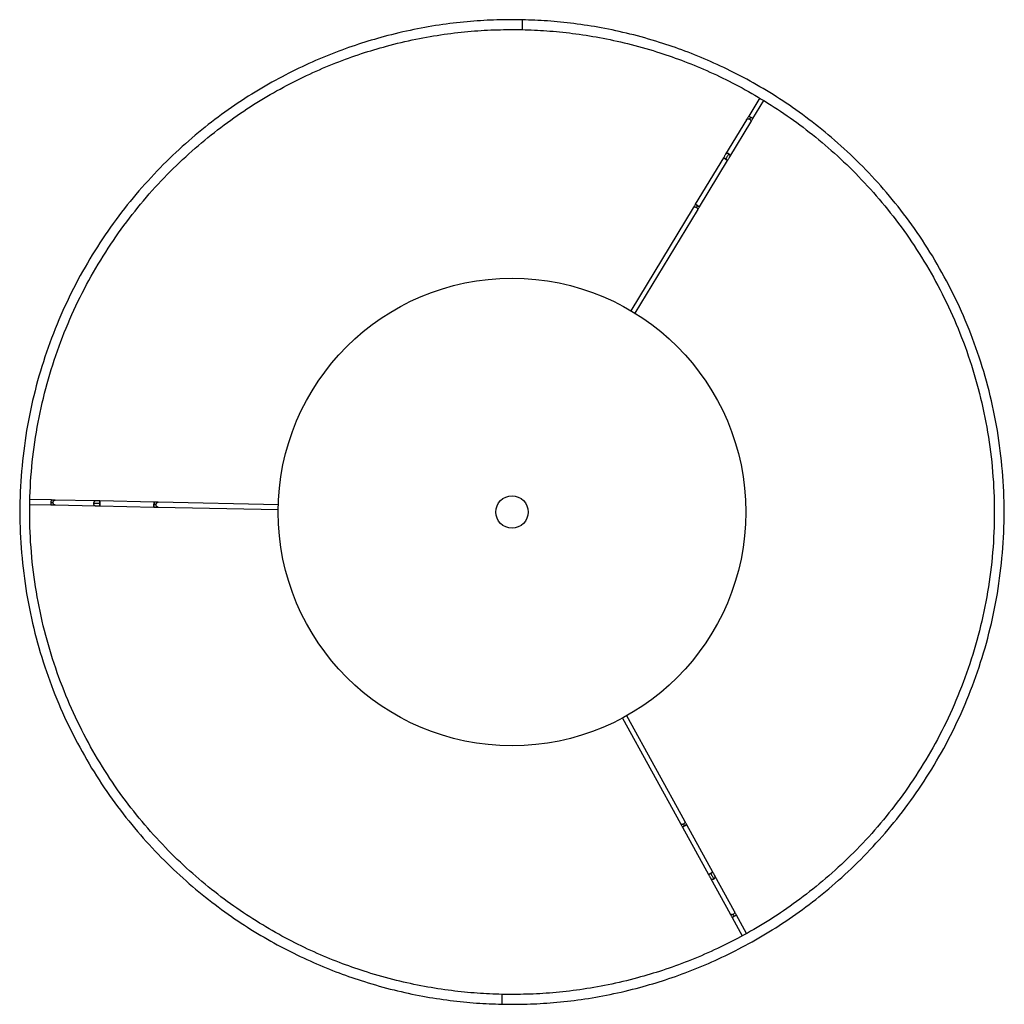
# Paper-space layout '_Inferior' of a CAD drawing. Header units: millimetres. Extents: x -217 to 183, y -200 to 200.
import ezdxf

# ---------------------------------------------------------------- set-up
doc = ezdxf.new("R2010")
doc.units = ezdxf.units.MM

psp = doc.layouts.new('_Inferior')

# ---------------------------------------------------------------- linework, layer by layer
at = {"color": 7, "linetype": 'Continuous', "lineweight": 25}
for p, q in [((84, 168.21), (79.54, 160.83)), ((81.25, 159.8), (85.71, 167.17)), ((78.66, 159.38), (70.15, 145.32)), ((71.86, 144.29), (80.37, 158.35)), ((69.27, 143.87), (57.85, 125.01)), ((59.56, 123.98), (70.98, 142.84)), ((56.98, 123.56), (31.69, 81.78)), ((33.4, 80.75), (58.69, 122.53)), ((-203.99, 4.88), (-212.61, 5.06)), ((-185.86, 4.51), (-202.29, 4.85)), ((-162.12, 4.02), (-184.17, 4.47)), ((-212.65, 3.06), (-204.03, 2.88)), ((-202.33, 2.85), (-185.9, 2.51)), ((-184.21, 2.47), (-162.17, 2.02)), ((-160.47, 1.98), (-111.65, 0.97)), ((-111.6, 2.97), (-160.43, 3.98)), ((28.26, -83.72), (51.79, -126.51)), ((53.54, -125.54), (30.01, -82.75)), ((52.61, -127.99), (63.23, -147.31)), ((64.99, -146.35), (54.36, -127.03)), ((73.72, -162.23), (65.8, -147.83)), ((64.05, -148.8), (71.97, -163.19)), ((78.7, -171.27), (74.54, -163.72)), ((72.79, -164.68), (76.94, -172.24))]:
    psp.add_line(p, q, dxfattribs=at)
psp.add_circle((-16.65, 0), 95, dxfattribs=at)
at = {"color": 7, "linetype": 'Continuous'}
psp.add_circle((-16.65, 0), 6.6, dxfattribs=at)
at = {"color": 7, "linetype": 'Continuous', "lineweight": 25}
for points, knots in [([(-12.51, 199.96), (-15.92, 199.98), (-22.94, 200.02), (-33.71, 199.37), (-44.98, 198.1), (-56.72, 196.07), (-68.17, 193.37), (-79.25, 190.06), (-89.91, 186.22), (-100.73, 181.6), (-111.66, 176.14), (-122.62, 169.78), (-133.52, 162.49), (-144.25, 154.21), (-154.72, 144.93), (-164.8, 134.62), (-174.35, 123.31), (-183.25, 111.01), (-191.36, 97.77), (-198.55, 83.66), (-204.69, 68.78), (-209.67, 53.24), (-213.4, 37.19), (-215.8, 20.77), (-216.84, 4.15), (-216.49, -12.5), (-214.77, -29), (-211.71, -45.2), (-207.37, -60.93), (-201.86, -76.05), (-195.26, -90.44), (-187.71, -104.01), (-179.33, -116.67), (-170.25, -128.37), (-160.61, -139.08), (-150.54, -148.79), (-140.15, -157.5), (-129.56, -165.25), (-118.88, -172.05), (-108.19, -177.96), (-97.56, -183.02), (-87.08, -187.3), (-76.14, -191.07), (-64.81, -194.24), (-53.16, -196.76), (-41.96, -198.49), (-31.22, -199.59), (-24.21, -199.84), (-20.8, -199.96)], [0, 0, 0, 0, 0.016322, 0.033479, 0.05151, 0.070452, 0.090341, 0.107661, 0.125675, 0.144395, 0.163829, 0.18398, 0.204846, 0.226418, 0.248682, 0.271613, 0.29518, 0.319343, 0.344053, 0.369251, 0.394871, 0.420839, 0.447075, 0.473492, 0.5, 0.526508, 0.552925, 0.579161, 0.605129, 0.630749, 0.655947, 0.680657, 0.70482, 0.728387, 0.751318, 0.773582, 0.795154, 0.81602, 0.836171, 0.855605, 0.874325, 0.892339, 0.909659, 0.929548, 0.94849, 0.966521, 0.983678, 1, 1, 1, 1]), ([(-20.8, -199.96), (-17.38, -199.98), (-10.37, -200.02), (0.41, -199.37), (11.68, -198.1), (23.42, -196.07), (34.87, -193.37), (45.95, -190.06), (56.61, -186.22), (67.43, -181.6), (78.36, -176.14), (89.32, -169.78), (100.21, -162.49), (110.95, -154.21), (121.42, -144.93), (131.5, -134.62), (141.05, -123.31), (149.95, -111.01), (158.06, -97.77), (165.25, -83.66), (171.38, -68.78), (176.36, -53.24), (180.09, -37.19), (182.5, -20.77), (183.54, -4.15), (183.19, 12.5), (181.47, 29), (178.41, 45.2), (174.07, 60.93), (168.56, 76.05), (161.96, 90.44), (154.41, 104.01), (146.03, 116.67), (136.95, 128.37), (127.31, 139.08), (117.23, 148.79), (106.85, 157.5), (96.26, 165.25), (85.58, 172.05), (74.88, 177.96), (64.26, 183.02), (53.78, 187.3), (42.84, 191.07), (31.51, 194.24), (19.86, 196.76), (8.66, 198.49), (-2.08, 199.59), (-9.09, 199.84), (-12.51, 199.96)], [0, 0, 0, 0, 0.016322, 0.033479, 0.05151, 0.070452, 0.090341, 0.107661, 0.125675, 0.144395, 0.163829, 0.18398, 0.204846, 0.226418, 0.248682, 0.271613, 0.29518, 0.319343, 0.344053, 0.369251, 0.394871, 0.420839, 0.447075, 0.473492, 0.5, 0.526508, 0.552925, 0.579161, 0.605129, 0.630749, 0.655947, 0.680657, 0.70482, 0.728387, 0.751318, 0.773582, 0.795154, 0.81602, 0.836171, 0.855605, 0.874325, 0.892339, 0.909659, 0.929548, 0.94849, 0.966521, 0.983678, 1, 1, 1, 1]), ([(-12.51, 199.96), (-12.51, 199.93), (-12.51, 199.89), (-12.51, 199.63), (-12.52, 199.37), (-12.52, 199.05), (-12.53, 198.59), (-12.55, 197.96), (-12.56, 197.33), (-12.57, 196.87), (-12.58, 196.54), (-12.58, 196.28), (-12.59, 196.03), (-12.59, 195.99), (-12.59, 195.96)], [0, 0, 0, 0, 0.121676, 0.186693, 0.252703, 0.318317, 0.382197, 0.5, 0.617803, 0.681683, 0.747297, 0.813307, 0.878324, 1, 1, 1, 1]), ([(-20.71, -195.96), (-24.06, -195.84), (-30.93, -195.59), (-41.45, -194.52), (-52.43, -192.82), (-63.85, -190.36), (-74.95, -187.25), (-85.67, -183.55), (-95.95, -179.36), (-106.36, -174.4), (-116.83, -168.61), (-127.3, -161.94), (-137.68, -154.35), (-147.86, -145.81), (-157.73, -136.3), (-167.18, -125.8), (-176.07, -114.33), (-184.29, -101.93), (-191.69, -88.63), (-198.15, -74.53), (-203.56, -59.71), (-207.81, -44.29), (-210.8, -28.42), (-212.49, -12.25), (-212.84, 4.07), (-211.82, 20.35), (-209.46, 36.45), (-205.81, 52.18), (-200.93, 67.4), (-194.91, 81.99), (-187.87, 95.81), (-179.92, 108.79), (-171.2, 120.84), (-161.84, 131.93), (-151.96, 142.03), (-141.7, 151.13), (-131.18, 159.24), (-120.5, 166.39), (-109.76, 172.62), (-99.05, 177.97), (-88.44, 182.49), (-78, 186.26), (-67.14, 189.5), (-55.92, 192.15), (-44.41, 194.14), (-33.37, 195.38), (-22.81, 196.02), (-15.94, 195.98), (-12.59, 195.96)], [0, 0, 0, 0, 0.016322, 0.033479, 0.05151, 0.070452, 0.090341, 0.107661, 0.125675, 0.144395, 0.163829, 0.18398, 0.204846, 0.226418, 0.248682, 0.271613, 0.29518, 0.319343, 0.344053, 0.369251, 0.394871, 0.420839, 0.447075, 0.473492, 0.5, 0.526508, 0.552925, 0.579161, 0.605129, 0.630749, 0.655947, 0.680657, 0.70482, 0.728387, 0.751318, 0.773582, 0.795154, 0.81602, 0.836171, 0.855605, 0.874325, 0.892339, 0.909659, 0.929548, 0.94849, 0.966521, 0.983678, 1, 1, 1, 1]), ([(-12.59, 195.96), (-9.24, 195.84), (-2.37, 195.59), (8.15, 194.52), (19.13, 192.82), (30.54, 190.36), (41.65, 187.25), (52.37, 183.55), (62.64, 179.36), (73.05, 174.4), (83.53, 168.61), (94, 161.94), (104.38, 154.35), (114.56, 145.81), (124.43, 136.3), (133.88, 125.8), (142.77, 114.33), (150.99, 101.93), (158.39, 88.63), (164.85, 74.53), (170.26, 59.71), (174.5, 44.29), (177.5, 28.42), (179.19, 12.25), (179.53, -4.07), (178.52, -20.35), (176.16, -36.45), (172.5, -52.18), (167.62, -67.4), (161.61, -81.99), (154.57, -95.81), (146.62, -108.79), (137.9, -120.84), (128.53, -131.93), (118.66, -142.03), (108.4, -151.13), (97.88, -159.24), (87.2, -166.39), (76.46, -172.62), (65.75, -177.97), (55.14, -182.49), (44.7, -186.26), (33.84, -189.5), (22.62, -192.15), (11.11, -194.14), (0.07, -195.38), (-10.49, -196.02), (-17.36, -195.98), (-20.71, -195.96)], [0, 0, 0, 0, 0.0163216, 0.0334785, 0.0515096, 0.0704522, 0.090341, 0.1076611, 0.1256752, 0.1443951, 0.1638289, 0.1839798, 0.2048457, 0.2264182, 0.2486816, 0.2716127, 0.29518, 0.319343, 0.3440527, 0.3692508, 0.3948711, 0.4208394, 0.4470749, 0.4734917, 0.5, 0.5265083, 0.5529251, 0.5791606, 0.6051289, 0.6307492, 0.6559473, 0.680657, 0.70482, 0.7283873, 0.7513184, 0.7735818, 0.7951543, 0.8160202, 0.8361711, 0.8556049, 0.8743248, 0.8923389, 0.909659, 0.9295478, 0.9484904, 0.9665215, 0.9836784, 1, 1, 1, 1]), ([(79.54, 160.83), (79.45, 160.69), (79.27, 160.4), (79.03, 159.99), (78.81, 159.64), (78.71, 159.46), (78.66, 159.38)], [0, 0, 0, 0, 0.245958, 0.5, 0.754042, 1, 1, 1, 1]), ([(80.39, 160.31), (80.28, 160.38), (80.11, 160.48), (79.91, 160.6), (79.78, 160.69), (79.67, 160.75), (79.56, 160.81), (79.55, 160.82), (79.54, 160.83)], [0, 0, 0, 0, 0.243352, 0.373386, 0.505405, 0.636635, 0.764394, 1, 1, 1, 1]), ([(79.95, 159.59), (79.98, 159.63), (80.03, 159.72), (80.14, 159.9), (80.26, 160.1), (80.35, 160.24), (80.39, 160.31)], [0, 0, 0, 0, 0.245958, 0.5, 0.754042, 1, 1, 1, 1]), ([(81.25, 159.8), (81.24, 159.8), (81.22, 159.81), (81.11, 159.88), (81.01, 159.94), (80.87, 160.02), (80.67, 160.15), (80.5, 160.25), (80.39, 160.31)], [0, 0, 0, 0, 0.235606, 0.363365, 0.494595, 0.626614, 0.756648, 1, 1, 1, 1]), ([(78.67, 159.38), (78.68, 159.4), (78.73, 159.51), (78.91, 159.64), (79.19, 159.76), (79.42, 159.75), (79.53, 159.74)], [0, 0, 0, 0, 0.083375, 0.373635, 0.684903, 1, 1, 1, 1]), ([(79.53, 159.74), (79.61, 159.73), (79.75, 159.7), (79.89, 159.62), (79.95, 159.59)], [0, 0, 0, 0, 0.51483, 1, 1, 1, 1]), ([(79.95, 159.59), (80.04, 159.53), (80.22, 159.39), (80.41, 159.11), (80.49, 158.8), (80.47, 158.54), (80.39, 158.4), (80.36, 158.35)], [0, 0, 0, 0, 0.206505, 0.427692, 0.651296, 0.864263, 1, 1, 1, 1]), ([(80.37, 158.35), (80.42, 158.43), (80.52, 158.6), (80.74, 158.96), (80.99, 159.37), (81.16, 159.65), (81.25, 159.8)], [0, 0, 0, 0, 0.245958, 0.5, 0.754042, 1, 1, 1, 1]), ([(70.15, 145.32), (70.1, 145.24), (69.99, 145.07), (69.78, 144.71), (69.53, 144.3), (69.36, 144.01), (69.27, 143.87)], [0, 0, 0, 0, 0.245958, 0.5, 0.754042, 1, 1, 1, 1]), ([(71.44, 145.53), (71.37, 145.4), (71.21, 145.15), (70.89, 144.61), (70.52, 144), (70.25, 143.57), (70.13, 143.35)], [0, 0, 0, 0, 0.245958, 0.5, 0.754042, 1, 1, 1, 1]), ([(71.02, 145.68), (70.91, 145.69), (70.68, 145.7), (70.4, 145.59), (70.22, 145.45), (70.17, 145.34), (70.16, 145.32)], [0, 0, 0, 0, 0.315097, 0.626365, 0.916625, 1, 1, 1, 1]), ([(70.98, 142.84), (71.07, 142.98), (71.24, 143.27), (71.49, 143.67), (71.7, 144.03), (71.81, 144.2), (71.86, 144.29)], [0, 0, 0, 0, 0.245958, 0.5, 0.754042, 1, 1, 1, 1]), ([(71.44, 145.53), (71.38, 145.57), (71.24, 145.64), (71.1, 145.67), (71.02, 145.68)], [0, 0, 0, 0, 0.48517, 1, 1, 1, 1]), ([(71.85, 144.29), (71.88, 144.34), (71.96, 144.48), (71.98, 144.75), (71.9, 145.05), (71.71, 145.34), (71.53, 145.47), (71.44, 145.53)], [0, 0, 0, 0, 0.135737, 0.348704, 0.572308, 0.793495, 1, 1, 1, 1]), ([(70.13, 143.35), (70.02, 143.42), (69.85, 143.52), (69.65, 143.64), (69.51, 143.73), (69.4, 143.79), (69.3, 143.86), (69.28, 143.87), (69.27, 143.87)], [0, 0, 0, 0, 0.243352, 0.373386, 0.505405, 0.636635, 0.764394, 1, 1, 1, 1]), ([(69.27, 143.87), (69.28, 143.87), (69.3, 143.86), (69.4, 143.79), (69.51, 143.73), (69.65, 143.64), (69.85, 143.52), (70.02, 143.42), (70.13, 143.35)], [0, 0, 0, 0, 0.235606, 0.363365, 0.494595, 0.626614, 0.756648, 1, 1, 1, 1]), ([(70.13, 143.35), (70.23, 143.29), (70.4, 143.19), (70.6, 143.07), (70.74, 142.98), (70.85, 142.92), (70.95, 142.85), (70.97, 142.84), (70.98, 142.84)], [0, 0, 0, 0, 0.243352, 0.373386, 0.505405, 0.636635, 0.764394, 1, 1, 1, 1]), ([(70.98, 142.84), (70.97, 142.84), (70.95, 142.85), (70.85, 142.92), (70.74, 142.98), (70.6, 143.07), (70.4, 143.19), (70.23, 143.29), (70.13, 143.35)], [0, 0, 0, 0, 0.2356056, 0.3633653, 0.4945948, 0.6266144, 0.7566477, 1, 1, 1, 1]), ([(57.85, 125.01), (57.77, 124.87), (57.59, 124.58), (57.35, 124.18), (57.13, 123.82), (57.03, 123.65), (56.98, 123.56)], [0, 0, 0, 0, 0.245973, 0.5, 0.754027, 1, 1, 1, 1]), ([(58.71, 124.49), (58.6, 124.56), (58.43, 124.66), (58.23, 124.78), (58.09, 124.87), (57.99, 124.93), (57.88, 125), (57.86, 125.01), (57.85, 125.01)], [0, 0, 0, 0, 0.243352, 0.373386, 0.505405, 0.636635, 0.764394, 1, 1, 1, 1]), ([(57.85, 125.01), (57.86, 125.01), (57.88, 125), (57.99, 124.93), (58.09, 124.87), (58.23, 124.78), (58.43, 124.66), (58.6, 124.56), (58.71, 124.49)], [0, 0, 0, 0, 0.235606, 0.363365, 0.494595, 0.626614, 0.756648, 1, 1, 1, 1]), ([(58.71, 124.49), (58.67, 124.42), (58.58, 124.28), (58.46, 124.08), (58.35, 123.9), (58.3, 123.81), (58.27, 123.77)], [0, 0, 0, 0, 0.245973, 0.5, 0.754027, 1, 1, 1, 1]), ([(58.71, 124.49), (58.82, 124.43), (58.99, 124.33), (59.19, 124.2), (59.32, 124.12), (59.43, 124.06), (59.54, 123.99), (59.55, 123.98), (59.56, 123.98)], [0, 0, 0, 0, 0.243352, 0.373386, 0.505405, 0.636635, 0.764394, 1, 1, 1, 1]), ([(59.56, 123.98), (59.55, 123.98), (59.54, 123.99), (59.43, 124.06), (59.32, 124.12), (59.19, 124.2), (58.99, 124.33), (58.82, 124.43), (58.71, 124.49)], [0, 0, 0, 0, 0.235606, 0.363365, 0.494595, 0.626614, 0.756648, 1, 1, 1, 1]), ([(56.98, 123.56), (57, 123.58), (57.05, 123.69), (57.23, 123.83), (57.51, 123.94), (57.74, 123.93), (57.85, 123.92)], [0, 0, 0, 0, 0.083575, 0.373787, 0.684991, 1, 1, 1, 1]), ([(57.85, 123.92), (57.92, 123.91), (58.07, 123.88), (58.2, 123.81), (58.27, 123.77)], [0, 0, 0, 0, 0.514821, 1, 1, 1, 1]), ([(58.27, 123.77), (58.36, 123.71), (58.54, 123.58), (58.73, 123.29), (58.81, 122.99), (58.79, 122.72), (58.71, 122.58), (58.68, 122.53)], [0, 0, 0, 0, 0.206542, 0.427768, 0.651409, 0.864402, 1, 1, 1, 1]), ([(58.69, 122.53), (58.74, 122.61), (58.84, 122.78), (59.06, 123.14), (59.3, 123.55), (59.48, 123.83), (59.56, 123.98)], [0, 0, 0, 0, 0.245973, 0.5, 0.754027, 1, 1, 1, 1]), ([(-203.99, 4.88), (-203.99, 4.87), (-203.99, 4.85), (-203.99, 4.73), (-203.99, 4.6), (-204, 4.44), (-204, 4.21), (-204, 4.01), (-204.01, 3.88)], [0, 0, 0, 0, 0.235606, 0.363365, 0.494595, 0.626614, 0.756648, 1, 1, 1, 1]), ([(-202.29, 4.85), (-202.39, 4.85), (-202.59, 4.85), (-203.01, 4.86), (-203.48, 4.87), (-203.82, 4.88), (-203.99, 4.88)], [0, 0, 0, 0, 0.245958, 0.5, 0.754042, 1, 1, 1, 1]), ([(-203.16, 3.87), (-203.15, 3.99), (-203.12, 4.19), (-203.01, 4.42), (-202.9, 4.58), (-202.76, 4.7), (-202.56, 4.82), (-202.4, 4.84), (-202.29, 4.85)], [0, 0, 0, 0, 0.243352, 0.373386, 0.505405, 0.636635, 0.764394, 1, 1, 1, 1]), ([(-185.86, 4.51), (-185.97, 4.5), (-186.13, 4.48), (-186.33, 4.36), (-186.47, 4.24), (-186.58, 4.08), (-186.69, 3.85), (-186.72, 3.65), (-186.73, 3.53)], [0, 0, 0, 0, 0.235606, 0.363365, 0.494595, 0.626614, 0.756648, 1, 1, 1, 1]), ([(-184.17, 4.47), (-184.33, 4.48), (-184.67, 4.48), (-185.15, 4.49), (-185.56, 4.5), (-185.76, 4.51), (-185.86, 4.51)], [0, 0, 0, 0, 0.245958, 0.5, 0.754042, 1, 1, 1, 1]), ([(-184.17, 4.47), (-184.17, 4.46), (-184.17, 4.44), (-184.17, 4.32), (-184.17, 4.19), (-184.18, 4.03), (-184.18, 3.8), (-184.19, 3.6), (-184.19, 3.47)], [0, 0, 0, 0, 0.235606, 0.363365, 0.494595, 0.626614, 0.756648, 1, 1, 1, 1]), ([(-184.19, 3.47), (-184.19, 3.6), (-184.18, 3.8), (-184.18, 4.03), (-184.17, 4.19), (-184.17, 4.32), (-184.17, 4.44), (-184.17, 4.46), (-184.17, 4.47)], [0, 0, 0, 0, 0.243352, 0.373386, 0.505405, 0.636635, 0.764394, 1, 1, 1, 1]), ([(-162.15, 3.02), (-162.14, 3.14), (-162.14, 3.34), (-162.13, 3.57), (-162.13, 3.73), (-162.13, 3.86), (-162.13, 3.98), (-162.13, 4), (-162.12, 4.02)], [0, 0, 0, 0, 0.243352, 0.373386, 0.505405, 0.636635, 0.764394, 1, 1, 1, 1]), ([(-162.12, 4.02), (-162.13, 4), (-162.13, 3.98), (-162.13, 3.86), (-162.13, 3.73), (-162.13, 3.57), (-162.14, 3.34), (-162.14, 3.14), (-162.15, 3.02)], [0, 0, 0, 0, 0.235606, 0.363365, 0.494595, 0.626614, 0.756648, 1, 1, 1, 1]), ([(-160.43, 3.98), (-160.53, 3.98), (-160.73, 3.99), (-161.15, 4), (-161.62, 4.01), (-161.96, 4.01), (-162.12, 4.02)], [0, 0, 0, 0, 0.245973, 0.5, 0.754027, 1, 1, 1, 1]), ([(-204.01, 3.88), (-204.01, 3.76), (-204.01, 3.56), (-204.02, 3.33), (-204.02, 3.17), (-204.03, 3.04), (-204.03, 2.92), (-204.03, 2.9), (-204.03, 2.88)], [0, 0, 0, 0, 0.243352, 0.373386, 0.505405, 0.636635, 0.764394, 1, 1, 1, 1]), ([(-204.03, 2.88), (-203.86, 2.88), (-203.52, 2.87), (-203.05, 2.86), (-202.63, 2.86), (-202.43, 2.85), (-202.33, 2.85)], [0, 0, 0, 0, 0.245958, 0.5, 0.754042, 1, 1, 1, 1]), ([(-204.01, 3.88), (-203.92, 3.88), (-203.76, 3.88), (-203.52, 3.87), (-203.31, 3.87), (-203.21, 3.87), (-203.16, 3.87)], [0, 0, 0, 0, 0.245958, 0.5, 0.754042, 1, 1, 1, 1]), ([(-202.33, 2.85), (-202.44, 2.86), (-202.6, 2.89), (-202.79, 3.01), (-202.93, 3.14), (-203.03, 3.3), (-203.14, 3.54), (-203.15, 3.74), (-203.16, 3.87)], [0, 0, 0, 0, 0.235606, 0.363365, 0.494595, 0.626614, 0.756648, 1, 1, 1, 1]), ([(-184.19, 3.47), (-184.44, 3.48), (-184.94, 3.49), (-185.66, 3.5), (-186.28, 3.52), (-186.58, 3.52), (-186.73, 3.53)], [0, 0, 0, 0, 0.245958, 0.5, 0.754042, 1, 1, 1, 1]), ([(-186.73, 3.53), (-186.72, 3.4), (-186.71, 3.2), (-186.6, 2.96), (-186.5, 2.8), (-186.36, 2.67), (-186.17, 2.55), (-186.01, 2.52), (-185.9, 2.51)], [0, 0, 0, 0, 0.243352, 0.373386, 0.505405, 0.636635, 0.764394, 1, 1, 1, 1]), ([(-185.9, 2.51), (-185.81, 2.51), (-185.61, 2.5), (-185.19, 2.49), (-184.71, 2.48), (-184.37, 2.48), (-184.21, 2.47)], [0, 0, 0, 0, 0.245958, 0.5, 0.754042, 1, 1, 1, 1]), ([(-184.21, 2.47), (-184.21, 2.49), (-184.21, 2.51), (-184.21, 2.63), (-184.2, 2.75), (-184.2, 2.91), (-184.19, 3.15), (-184.19, 3.35), (-184.19, 3.47)], [0, 0, 0, 0, 0.235606, 0.363365, 0.494595, 0.626614, 0.756648, 1, 1, 1, 1]), ([(-184.19, 3.47), (-184.19, 3.35), (-184.19, 3.15), (-184.2, 2.91), (-184.2, 2.75), (-184.21, 2.63), (-184.21, 2.51), (-184.21, 2.49), (-184.21, 2.47)], [0, 0, 0, 0, 0.243352, 0.373386, 0.505405, 0.636635, 0.764394, 1, 1, 1, 1]), ([(-162.17, 2.02), (-162.17, 2.03), (-162.17, 2.05), (-162.16, 2.17), (-162.16, 2.3), (-162.16, 2.46), (-162.15, 2.69), (-162.15, 2.89), (-162.15, 3.02)], [0, 0, 0, 0, 0.235606, 0.363365, 0.494595, 0.626614, 0.756648, 1, 1, 1, 1]), ([(-162.15, 3.02), (-162.15, 2.89), (-162.15, 2.69), (-162.16, 2.46), (-162.16, 2.3), (-162.16, 2.17), (-162.17, 2.05), (-162.17, 2.03), (-162.17, 2.02)], [0, 0, 0, 0, 0.2433523, 0.3733856, 0.5054052, 0.6366347, 0.7643944, 1, 1, 1, 1]), ([(-162.17, 2.02), (-162, 2.01), (-161.66, 2.01), (-161.19, 2), (-160.77, 1.99), (-160.57, 1.98), (-160.47, 1.98)], [0, 0, 0, 0, 0.245973, 0.5, 0.754027, 1, 1, 1, 1]), ([(-161.3, 3), (-161.35, 3), (-161.45, 3), (-161.66, 3.01), (-161.89, 3.01), (-162.06, 3.01), (-162.15, 3.02)], [0, 0, 0, 0, 0.245973, 0.5, 0.754027, 1, 1, 1, 1]), ([(-161.3, 3), (-161.28, 3.13), (-161.26, 3.32), (-161.15, 3.55), (-161.04, 3.71), (-160.9, 3.84), (-160.7, 3.95), (-160.54, 3.97), (-160.43, 3.98)], [0, 0, 0, 0, 0.243352, 0.373386, 0.505405, 0.636635, 0.764394, 1, 1, 1, 1]), ([(-160.47, 1.98), (-160.58, 2), (-160.74, 2.02), (-160.93, 2.15), (-161.07, 2.28), (-161.17, 2.44), (-161.28, 2.67), (-161.29, 2.87), (-161.3, 3)], [0, 0, 0, 0, 0.235606, 0.363365, 0.494595, 0.626614, 0.756648, 1, 1, 1, 1]), ([(51.79, -126.51), (51.84, -126.59), (51.94, -126.77), (52.14, -127.14), (52.37, -127.55), (52.53, -127.85), (52.61, -127.99)], [0, 0, 0, 0, 0.245973, 0.5, 0.754027, 1, 1, 1, 1]), ([(52.65, -126.9), (52.54, -126.91), (52.31, -126.91), (52.03, -126.78), (51.86, -126.64), (51.81, -126.53), (51.8, -126.5)], [0, 0, 0, 0, 0.315009, 0.626213, 0.916425, 1, 1, 1, 1]), ([(53.48, -127.51), (53.37, -127.57), (53.2, -127.67), (53, -127.78), (52.86, -127.86), (52.74, -127.92), (52.64, -127.98), (52.62, -127.99), (52.61, -127.99)], [0, 0, 0, 0, 0.243352, 0.373386, 0.505405, 0.636635, 0.764394, 1, 1, 1, 1]), ([(52.61, -127.99), (52.62, -127.99), (52.64, -127.98), (52.74, -127.92), (52.86, -127.86), (53, -127.78), (53.2, -127.67), (53.37, -127.57), (53.48, -127.51)], [0, 0, 0, 0, 0.235606, 0.363365, 0.494595, 0.626614, 0.756648, 1, 1, 1, 1]), ([(53.08, -126.77), (53.01, -126.8), (52.87, -126.87), (52.73, -126.89), (52.65, -126.9)], [0, 0, 0, 0, 0.485179, 1, 1, 1, 1]), ([(53.54, -125.55), (53.56, -125.6), (53.64, -125.74), (53.65, -126.01), (53.55, -126.31), (53.35, -126.58), (53.17, -126.71), (53.08, -126.77)], [0, 0, 0, 0, 0.135598, 0.3485913, 0.5722316, 0.7934577, 1, 1, 1, 1]), ([(53.48, -127.51), (53.44, -127.44), (53.36, -127.29), (53.25, -127.08), (53.15, -126.9), (53.1, -126.81), (53.08, -126.77)], [0, 0, 0, 0, 0.245973, 0.5, 0.754027, 1, 1, 1, 1]), ([(53.48, -127.51), (53.6, -127.45), (53.77, -127.35), (53.97, -127.24), (54.11, -127.16), (54.23, -127.1), (54.33, -127.04), (54.35, -127.03), (54.36, -127.03)], [0, 0, 0, 0, 0.243352, 0.373386, 0.505405, 0.636635, 0.764394, 1, 1, 1, 1]), ([(54.36, -127.03), (54.35, -127.03), (54.33, -127.04), (54.23, -127.1), (54.11, -127.16), (53.97, -127.24), (53.77, -127.35), (53.6, -127.45), (53.48, -127.51)], [0, 0, 0, 0, 0.2356056, 0.3633653, 0.4945948, 0.6266144, 0.7566477, 1, 1, 1, 1]), ([(54.36, -127.03), (54.28, -126.88), (54.12, -126.59), (53.89, -126.17), (53.69, -125.81), (53.59, -125.63), (53.54, -125.54)], [0, 0, 0, 0, 0.245973, 0.5, 0.754027, 1, 1, 1, 1]), ([(64.11, -146.83), (64, -146.89), (63.83, -146.98), (63.62, -147.1), (63.48, -147.17), (63.37, -147.24), (63.26, -147.29), (63.25, -147.3), (63.23, -147.31)], [0, 0, 0, 0, 0.2433523, 0.3733856, 0.5054052, 0.6366347, 0.7643944, 1, 1, 1, 1]), ([(63.23, -147.31), (63.25, -147.3), (63.26, -147.29), (63.37, -147.24), (63.48, -147.17), (63.62, -147.1), (63.83, -146.98), (64, -146.89), (64.11, -146.83)], [0, 0, 0, 0, 0.235606, 0.363365, 0.494595, 0.626614, 0.756648, 1, 1, 1, 1]), ([(63.23, -147.31), (63.31, -147.46), (63.48, -147.75), (63.71, -148.17), (63.91, -148.53), (64, -148.71), (64.05, -148.8)], [0, 0, 0, 0, 0.245958, 0.5, 0.754042, 1, 1, 1, 1]), ([(64.11, -146.83), (64.22, -146.77), (64.39, -146.67), (64.6, -146.56), (64.74, -146.48), (64.85, -146.42), (64.96, -146.36), (64.97, -146.35), (64.99, -146.35)], [0, 0, 0, 0, 0.2433523, 0.3733856, 0.5054052, 0.6366347, 0.7643944, 1, 1, 1, 1]), ([(64.99, -146.35), (64.97, -146.35), (64.96, -146.36), (64.85, -146.42), (64.74, -146.48), (64.6, -146.56), (64.39, -146.67), (64.22, -146.77), (64.11, -146.83)], [0, 0, 0, 0, 0.235606, 0.363365, 0.494595, 0.626614, 0.756648, 1, 1, 1, 1]), ([(64.11, -146.83), (64.23, -147.05), (64.47, -147.49), (64.82, -148.11), (65.12, -148.67), (65.26, -148.93), (65.34, -149.06)], [0, 0, 0, 0, 0.245958, 0.5, 0.754042, 1, 1, 1, 1]), ([(65.8, -147.83), (65.76, -147.75), (65.66, -147.57), (65.46, -147.2), (65.23, -146.79), (65.07, -146.49), (64.99, -146.35)], [0, 0, 0, 0, 0.245958, 0.5, 0.754042, 1, 1, 1, 1]), ([(65.34, -149.06), (65.43, -149), (65.61, -148.87), (65.81, -148.6), (65.9, -148.29), (65.9, -148.03), (65.82, -147.89), (65.79, -147.84)], [0, 0, 0, 0, 0.206505, 0.427692, 0.651296, 0.864263, 1, 1, 1, 1]), ([(64.06, -148.79), (64.07, -148.82), (64.12, -148.92), (64.29, -149.07), (64.57, -149.2), (64.8, -149.19), (64.91, -149.19)], [0, 0, 0, 0, 0.083375, 0.373635, 0.684903, 1, 1, 1, 1]), ([(64.91, -149.19), (64.98, -149.18), (65.13, -149.16), (65.27, -149.09), (65.34, -149.06)], [0, 0, 0, 0, 0.51483, 1, 1, 1, 1]), ([(71.97, -163.19), (72.02, -163.28), (72.11, -163.45), (72.32, -163.82), (72.55, -164.24), (72.71, -164.53), (72.79, -164.68)], [0, 0, 0, 0, 0.245958, 0.5, 0.754042, 1, 1, 1, 1]), ([(72.83, -163.59), (72.72, -163.59), (72.49, -163.6), (72.21, -163.47), (72.04, -163.32), (71.99, -163.21), (71.98, -163.19)], [0, 0, 0, 0, 0.315097, 0.626365, 0.916625, 1, 1, 1, 1]), ([(73.26, -163.45), (73.19, -163.49), (73.05, -163.55), (72.9, -163.58), (72.83, -163.59)], [0, 0, 0, 0, 0.48517, 1, 1, 1, 1]), ([(73.71, -162.23), (73.74, -162.29), (73.82, -162.42), (73.82, -162.69), (73.73, -163), (73.53, -163.27), (73.35, -163.39), (73.26, -163.45)], [0, 0, 0, 0, 0.1357375, 0.3487043, 0.5723084, 0.7934946, 1, 1, 1, 1]), ([(73.66, -164.2), (73.62, -164.12), (73.54, -163.98), (73.43, -163.77), (73.33, -163.59), (73.28, -163.5), (73.26, -163.45)], [0, 0, 0, 0, 0.245958, 0.5, 0.754042, 1, 1, 1, 1]), ([(73.66, -164.2), (73.78, -164.14), (73.95, -164.04), (74.15, -163.93), (74.29, -163.85), (74.4, -163.79), (74.51, -163.73), (74.53, -163.72), (74.54, -163.72)], [0, 0, 0, 0, 0.2433523, 0.3733856, 0.5054052, 0.6366347, 0.7643944, 1, 1, 1, 1]), ([(74.54, -163.72), (74.46, -163.57), (74.3, -163.27), (74.07, -162.86), (73.87, -162.49), (73.77, -162.32), (73.72, -162.23)], [0, 0, 0, 0, 0.245958, 0.5, 0.754042, 1, 1, 1, 1]), ([(72.79, -164.68), (72.8, -164.67), (72.82, -164.66), (72.92, -164.6), (73.03, -164.54), (73.17, -164.47), (73.38, -164.35), (73.55, -164.26), (73.66, -164.2)], [0, 0, 0, 0, 0.235606, 0.363365, 0.494595, 0.626614, 0.756648, 1, 1, 1, 1]), ([(-20.71, -195.96), (-20.71, -195.99), (-20.71, -196.03), (-20.72, -196.28), (-20.73, -196.54), (-20.73, -196.87), (-20.74, -197.33), (-20.75, -197.96), (-20.77, -198.59), (-20.78, -199.05), (-20.78, -199.37), (-20.79, -199.63), (-20.79, -199.89), (-20.8, -199.93), (-20.8, -199.96)], [0, 0, 0, 0, 0.121676, 0.186693, 0.252703, 0.318317, 0.382197, 0.5, 0.617803, 0.681683, 0.747297, 0.813307, 0.878324, 1, 1, 1, 1])]:
    psp.add_open_spline(points, degree=3, knots=knots, dxfattribs=at)

doc.saveas('drawing.dxf')
